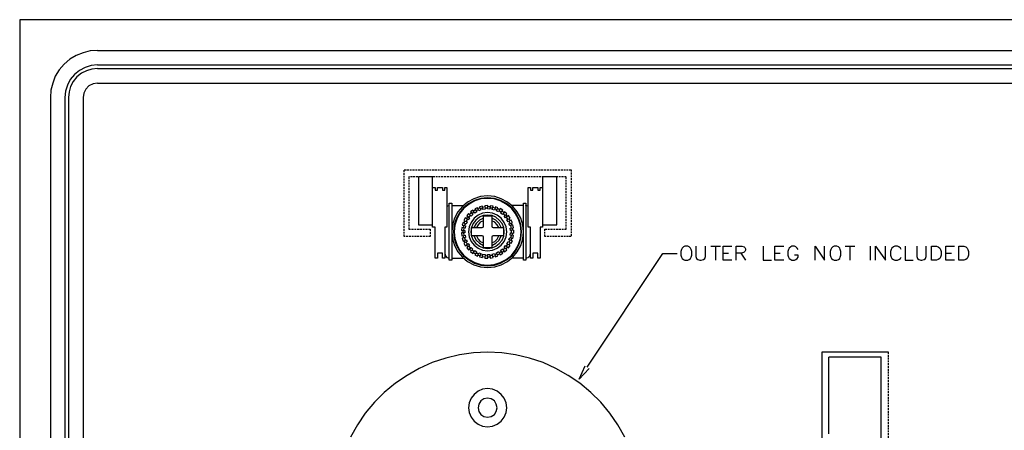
# Model space of a CAD drawing. Header units: millimetres. Extents: x 104 to 1497, y 83 to 1159.
# Tile 3 of 6: x 104 to 760, y 886 to 1159. Entities that reach past the tile are written whole.
import ezdxf

# ---------------------------------------------------------------- set-up
doc = ezdxf.new("R2010")
doc.units = ezdxf.units.MM
doc.header["$MEASUREMENT"] = 0
doc.linetypes.add('1.22767 0.635', pattern=[1.862667, 1.227667, -0.635])
doc.layers.add('Default', color=18, linetype='Continuous', true_color=0x000000)

msp = doc.modelspace()

# ---------------------------------------------------------------- linework, layer by layer
at = {"layer": 'Default', "color": 7, "lineweight": 25}
for points in [[(104.12, 1159.4), (104.12, 83.38)], [(1496.77, 1159.4), (104.12, 1159.4)], [(155.87, 1138.96), (151.09, 1138.75), (146.31, 1137.44), (141.74, 1135.7), (137.39, 1133.09), (133.69, 1129.83), (130.43, 1126.13), (127.82, 1121.78), (126.08, 1117.22), (124.78, 1112.43), (124.56, 1107.65)], [(155.87, 1138.96), (1445.01, 1138.96)], [(155.87, 1129.39), (151.74, 1128.96), (147.61, 1127.65), (143.91, 1125.7), (140.65, 1122.87), (137.82, 1119.61), (135.87, 1115.91), (134.56, 1111.78), (134.13, 1107.65)], [(155.87, 1129.39), (1445.01, 1129.39)], [(155.87, 1127), (152.18, 1126.57), (148.48, 1125.48), (145.22, 1123.74), (142.17, 1121.35), (139.78, 1118.3), (138.04, 1115.04), (136.95, 1111.34), (136.52, 1107.65)], [(155.87, 1127), (1445.01, 1127)], [(155.87, 1117.22), (153.05, 1116.78), (150.22, 1115.48), (148.05, 1113.3), (146.74, 1110.47), (146.31, 1107.65)], [(155.87, 1117.22), (1445.01, 1117.22)], [(124.56, 1107.65), (124.56, 137.75)], [(134.13, 1107.65), (134.13, 137.75)], [(136.52, 1107.65), (136.52, 137.75)], [(146.31, 1107.65), (146.31, 137.75)], [(388.56, 1035.45), (390.08, 1035.88), (390.08, 1036.1)], [(391.82, 1035.88), (399.44, 1035.88)], [(415.53, 1033.49), (415.75, 1035.88), (413.79, 1035.67), (414.01, 1033.27)], [(418.57, 1033.06), (419.23, 1035.45), (417.27, 1035.67), (417.05, 1033.27)], [(439.45, 1035.88), (431.84, 1035.88)], [(442.49, 1035.45), (440.97, 1035.88), (440.97, 1036.1)], [(404.65, 1028.71), (402.92, 1030.45), (401.83, 1028.93), (403.57, 1027.62)], [(404, 1029.36), (403.13, 1028.06)], [(404.65, 1030.88), (403.57, 1029.79)], [(407.05, 1030.66), (405.74, 1032.62), (404.22, 1031.53), (405.74, 1029.79)], [(405.74, 1029.79), (404.65, 1028.71)], [(406.61, 1031.32), (405.31, 1030.45)], [(407.48, 1032.84), (406.18, 1031.97)], [(409.66, 1032.19), (408.79, 1034.36), (407.05, 1033.49), (408.35, 1031.53)], [(408.35, 1031.53), (407.05, 1030.66)], [(409.44, 1032.84), (407.92, 1032.19)], [(410.53, 1034.14), (409, 1033.71)], [(411.18, 1032.84), (409.66, 1032.19)], [(412.48, 1033.06), (412.27, 1035.45), (410.31, 1035.01), (411.18, 1032.84)], [(412.48, 1033.93), (410.74, 1033.49)], [(413.79, 1035.01), (412.27, 1034.58)], [(414.01, 1033.27), (412.48, 1033.06)], [(415.53, 1034.14), (414.01, 1034.14)], [(417.05, 1033.27), (415.53, 1033.49)], [(417.27, 1035.01), (415.75, 1035.01)], [(418.79, 1033.93), (417.27, 1034.14)], [(420.09, 1032.62), (418.57, 1033.06)], [(420.53, 1034.14), (419.01, 1034.58)], [(421.62, 1032.19), (422.49, 1034.36), (420.75, 1035.01), (420.09, 1032.62)], [(421.83, 1032.84), (420.31, 1033.49)], [(422.92, 1031.53), (421.62, 1032.19)], [(423.57, 1032.84), (422.27, 1033.71)], [(424.23, 1030.66), (425.75, 1032.62), (424.01, 1033.71), (422.92, 1031.53)], [(424.66, 1031.32), (423.36, 1032.19)], [(425.53, 1029.79), (424.23, 1030.66)], [(426.4, 1031.1), (425.1, 1031.97)], [(426.62, 1028.71), (428.36, 1030.23), (426.84, 1031.53), (425.53, 1029.79)], [(427.05, 1029.36), (425.97, 1030.45)], [(428.36, 1026.32), (430.53, 1027.4), (429.45, 1029.14), (427.49, 1027.62)], [(428.79, 1028.49), (427.71, 1029.79)], [(401.39, 1023.49), (399.22, 1024.58), (398.57, 1022.62), (400.96, 1022.18)], [(402.7, 1026.32), (400.74, 1027.62), (399.87, 1025.88), (402.05, 1025.01)], [(400.52, 1025.66), (399.87, 1024.14)], [(400.74, 1023.92), (400.31, 1022.4)], [(402.48, 1028.49), (401.39, 1027.19)], [(402.05, 1026.75), (401.39, 1025.23)], [(402.05, 1025.01), (401.39, 1023.49)], [(403.57, 1027.62), (402.7, 1026.32)], [(412.92, 1027.4), (410.09, 1026.1), (407.92, 1023.92), (406.39, 1021.1)], [(412.92, 1025.66), (410.74, 1024.79), (409.22, 1023.05), (408.13, 1021.1)], [(424.66, 1021.1), (423.36, 1023.92), (421.18, 1026.1), (418.36, 1027.4)], [(423.14, 1021.1), (422.05, 1023.05), (420.31, 1024.79), (418.36, 1025.66)], [(427.49, 1027.62), (426.62, 1028.71)], [(429.01, 1026.75), (428.14, 1028.06)], [(429.23, 1025.01), (428.36, 1026.32)], [(429.66, 1023.71), (432.06, 1024.36), (431.19, 1026.1), (429.23, 1025.01)], [(430.32, 1022.18), (429.66, 1023.71)], [(430.53, 1025.66), (429.88, 1027.19)], [(430.53, 1023.92), (429.88, 1025.23)], [(430.53, 1020.66), (432.93, 1020.88), (432.49, 1022.84), (430.32, 1022.18)], [(431.62, 1022.62), (431.19, 1024.14)], [(387.04, 1021.31), (387.04, 1004.13)], [(400.74, 1020.66), (398.35, 1021.1), (398.13, 1019.14), (400.52, 1019.14)], [(400.52, 1017.62), (398.13, 1017.62), (398.35, 1015.66), (400.74, 1016.09)], [(399, 1019.14), (399, 1017.62)], [(399.44, 1022.4), (399.22, 1020.88)], [(399.87, 1020.66), (399.65, 1019.14)], [(399.65, 1017.62), (399.87, 1015.88)], [(400.52, 1019.14), (400.52, 1017.62)], [(400.96, 1022.18), (400.74, 1020.66)], [(400.74, 1016.09), (400.96, 1014.57)], [(430.32, 1014.57), (432.49, 1013.92), (432.93, 1015.88), (430.53, 1016.09)], [(430.75, 1019.14), (430.53, 1020.66)], [(430.53, 1016.09), (430.75, 1017.62)], [(430.75, 1017.62), (433.14, 1017.4), (433.14, 1019.36), (430.75, 1019.14)], [(431.4, 1020.66), (430.97, 1022.4)], [(431.4, 1017.62), (431.4, 1019.14)], [(432.27, 1019.14), (432.06, 1020.88)], [(432.06, 1015.88), (432.27, 1017.4)], [(440.97, 1001.09), (440.97, 1000.87), (442.49, 1001.31), (443.8, 1002.39), (444.23, 1004.13), (444.23, 1021.31)], [(400.96, 1014.57), (398.57, 1014.14), (399.22, 1012.18), (401.39, 1013.05)], [(399.22, 1015.66), (399.44, 1014.14)], [(399.87, 1012.4), (400.52, 1011.09)], [(402.05, 1011.75), (399.87, 1010.66), (400.74, 1008.92), (402.7, 1010.44)], [(400.31, 1014.35), (400.74, 1012.83)], [(401.39, 1013.05), (402.05, 1011.75)], [(401.39, 1011.31), (402.05, 1010.01)], [(401.39, 1009.57), (402.48, 1008.27)], [(402.7, 1010.44), (403.57, 1009.14)], [(406.39, 1015.66), (407.92, 1012.83), (410.09, 1010.66), (412.92, 1009.14)], [(408.13, 1015.66), (409.22, 1013.48), (410.74, 1011.96), (412.92, 1010.88)], [(418.36, 1009.14), (421.18, 1010.66), (423.36, 1012.83), (424.66, 1015.66)], [(418.36, 1010.88), (420.31, 1011.96), (422.05, 1013.48), (423.14, 1015.66)], [(427.49, 1009.14), (429.45, 1007.61), (430.53, 1009.14), (428.36, 1010.22)], [(428.14, 1008.7), (429.01, 1010.01)], [(428.36, 1010.22), (429.23, 1011.75)], [(429.23, 1011.75), (431.19, 1010.66), (432.06, 1012.4), (429.66, 1013.05)], [(429.66, 1013.05), (430.32, 1014.57)], [(429.88, 1011.31), (430.53, 1012.83)], [(429.88, 1009.57), (430.53, 1010.88)], [(430.97, 1014.35), (431.4, 1015.88)], [(431.19, 1012.62), (431.62, 1014.14)], [(387.04, 1004.13), (387.48, 1002.39), (388.56, 1001.31), (390.08, 1000.87)], [(403.57, 1009.14), (401.83, 1007.61), (402.92, 1006.31), (404.65, 1007.83)], [(403.13, 1008.7), (404, 1007.4)], [(403.57, 1006.74), (404.65, 1005.66)], [(405.74, 1006.74), (404.22, 1005.22), (405.74, 1003.92), (407.05, 1005.87)], [(404.65, 1007.83), (405.74, 1006.74)], [(405.31, 1006.31), (406.61, 1005.22)], [(406.18, 1004.57), (407.48, 1003.7)], [(407.05, 1005.87), (408.35, 1005)], [(408.35, 1005), (407.05, 1003.05), (408.79, 1002.18), (409.66, 1004.35)], [(407.92, 1004.35), (409.44, 1003.7)], [(409, 1003.05), (410.53, 1002.39)], [(409.66, 1004.35), (411.18, 1003.92)], [(411.18, 1003.92), (410.31, 1001.74), (412.27, 1001.31), (412.48, 1003.48)], [(410.74, 1003.26), (412.48, 1002.83)], [(412.48, 1003.48), (414.01, 1003.26)], [(414.01, 1003.26), (413.79, 1000.87), (415.75, 1000.87), (415.53, 1003.26)], [(415.53, 1003.26), (417.05, 1003.26)], [(417.05, 1003.26), (417.27, 1000.87), (419.23, 1001.31), (418.57, 1003.48)], [(417.27, 1002.61), (418.79, 1002.83)], [(418.57, 1003.48), (420.09, 1003.92)], [(420.09, 1003.92), (420.75, 1001.74), (422.49, 1002.39), (421.62, 1004.35)], [(420.31, 1003.26), (421.83, 1003.7)], [(421.62, 1004.35), (422.92, 1005.22)], [(422.27, 1003.05), (423.57, 1003.7)], [(422.92, 1005.22), (424.01, 1003.05), (425.75, 1004.13), (424.23, 1005.87)], [(423.36, 1004.35), (424.66, 1005.22)], [(424.23, 1005.87), (425.53, 1006.96)], [(425.1, 1004.57), (426.4, 1005.66)], [(425.53, 1006.96), (426.84, 1005), (428.36, 1006.31), (426.62, 1007.83)], [(425.97, 1006.31), (427.05, 1007.4)], [(426.62, 1007.83), (427.49, 1009.14)], [(427.71, 1006.96), (428.79, 1008.05)], [(481.86, 928.24), (532.31, 1003.92), (541.88, 1003.92)], [(554.27, 1008.7), (554.27, 1001.96), (554.71, 1000.65), (555.58, 999.78), (556.88, 999.35), (557.75, 999.35), (559.27, 999.78), (560.14, 1000.65), (560.58, 1001.96), (560.58, 1008.7)], [(564.27, 1008.7), (570.58, 1008.7)], [(567.32, 1008.7), (567.32, 999.35)], [(578.19, 999.35), (572.32, 999.35), (572.32, 1008.7), (578.19, 1008.7)], [(572.32, 1004.13), (576.02, 1004.13)], [(581.02, 999.35), (581.02, 1008.7), (584.93, 1008.7), (586.46, 1008.27), (586.89, 1007.83), (587.33, 1006.96), (587.33, 1006.09), (586.89, 1005.22), (586.46, 1004.79), (584.93, 1004.13), (581.02, 1004.13)], [(584.06, 1004.13), (587.33, 999.35)], [(599.07, 1008.7), (599.07, 999.35), (604.51, 999.35)], [(612.77, 999.35), (606.9, 999.35), (606.9, 1008.7), (612.77, 1008.7)], [(606.9, 1004.13), (610.38, 1004.13)], [(622.34, 1006.53), (621.69, 1007.4), (620.82, 1008.27), (619.95, 1008.7), (618.21, 1008.7), (617.34, 1008.27), (616.25, 1007.4), (615.81, 1006.53), (615.38, 1005.22), (615.38, 1002.83), (615.81, 1001.52), (616.25, 1000.65), (617.34, 999.78), (618.21, 999.35), (619.95, 999.35), (620.82, 999.78), (621.69, 1000.65), (622.34, 1001.52), (622.34, 1002.83), (619.95, 1002.83)], [(633.65, 999.35), (633.65, 1008.7), (639.95, 999.35), (639.95, 1008.7)], [(653.65, 1008.7), (659.96, 1008.7)], [(656.7, 1008.7), (656.7, 999.35)], [(670.4, 999.35), (670.4, 1008.7)], [(673.88, 999.35), (673.88, 1008.7), (680.4, 999.35), (680.4, 1008.7)], [(690.84, 1006.53), (690.4, 1007.4), (689.32, 1008.27), (688.45, 1008.7), (686.71, 1008.7), (685.84, 1008.27), (684.75, 1007.4), (684.32, 1006.53), (683.88, 1005.22), (683.88, 1002.83), (684.32, 1001.52), (684.75, 1000.65), (685.84, 999.78), (686.71, 999.35), (688.45, 999.35), (689.32, 999.78), (690.4, 1000.65), (690.84, 1001.52)], [(693.45, 1008.7), (693.45, 999.35), (698.89, 999.35)], [(701.28, 1008.7), (701.28, 1001.96), (701.71, 1000.65), (702.58, 999.78), (703.89, 999.35), (704.76, 999.35), (706.28, 999.78), (707.15, 1000.65), (707.58, 1001.96), (707.58, 1008.7)], [(726.5, 999.35), (720.63, 999.35), (720.63, 1008.7), (726.5, 1008.7)], [(720.63, 1004.13), (724.33, 1004.13)], [(390.08, 1000.87), (390.08, 1001.09)], [(391.82, 1000.87), (399.44, 1000.87)], [(412.27, 1001.96), (413.79, 1001.74)], [(414.01, 1002.61), (415.53, 1002.39)], [(415.75, 1001.74), (417.27, 1001.74)], [(419.01, 1001.96), (420.53, 1002.39)], [(439.45, 1000.87), (431.84, 1000.87)], [(506.86, 881.7), (502.3, 889.96), (496.86, 897.58), (490.99, 904.97), (484.25, 911.49), (477.07, 917.58), (469.24, 922.8), (460.98, 927.37), (452.5, 931.28), (443.58, 934.33), (434.23, 936.5), (425.1, 937.81), (415.53, 938.24), (406.18, 937.81), (396.83, 936.5), (387.69, 934.33), (378.78, 931.28), (370.08, 927.37), (362.03, 922.8), (354.2, 917.58), (346.81, 911.49), (340.29, 904.97), (334.2, 897.58), (328.98, 889.96), (324.41, 881.7)], [(682.36, 938.24), (638, 938.24)], [(638, 938.24), (638, 762.31), (642.78, 762.31), (642.78, 788.63)], [(677.57, 934.98), (642.78, 934.98)], [(642.78, 883.88), (642.78, 934.98)], [(677.57, 473.3), (677.57, 934.98)], [(483.16, 927.37), (476.64, 920.19), (480.55, 929.11)]]:
    msp.add_lwpolyline(points, dxfattribs=at)
at = {"layer": 'Default', "color": 7, "linetype": '1.22767 0.635', "lineweight": 25}
msp.add_lwpolyline([(467.94, 1054.8), (363.12, 1054.8), (363.12, 1020.01), (377.47, 1020.01), (377.47, 1015.22), (360.07, 1015.22), (360.07, 1059.59), (471.2, 1059.59), (471.2, 1015.22), (453.8, 1015.22), (453.8, 1020.01), (467.94, 1020.01)], close=True, dxfattribs=at)
at = {"layer": 'Default', "color": 7, "lineweight": 25}
for points in [[(378.99, 1054.8), (369.64, 1054.8), (369.64, 1023.05), (378.99, 1023.05)], [(461.63, 1054.8), (452.06, 1054.8), (452.06, 1023.05), (461.63, 1023.05)], [(387.04, 1047.84), (388.56, 1047.84), (388.56, 1021.31), (387.04, 1021.31), (387.04, 1000.87), (385.52, 1000.87), (385.52, 1004.13), (382.26, 1004.13), (382.26, 1000.87), (380.73, 1000.87), (380.73, 1021.31), (378.99, 1021.31), (378.99, 1047.84), (380.73, 1047.84), (380.73, 1046.1), (382.26, 1046.1), (382.26, 1047.84), (385.52, 1047.84), (385.52, 1046.1), (387.04, 1046.1)], [(439.45, 1018.27), (439.01, 1023.05), (437.71, 1027.4), (435.32, 1031.53), (432.49, 1035.23), (428.79, 1038.06), (424.66, 1040.23), (420.31, 1041.76), (415.53, 1042.19), (410.96, 1041.76), (406.39, 1040.23), (402.26, 1038.06), (398.78, 1035.23), (395.74, 1031.53), (393.56, 1027.4), (392.26, 1023.05), (391.82, 1018.27), (392.26, 1013.7), (393.56, 1009.14), (395.74, 1005), (398.78, 1001.52), (402.26, 998.48), (406.39, 996.31), (410.96, 995), (415.53, 994.57), (420.31, 995), (424.66, 996.31), (428.79, 998.48), (432.49, 1001.52), (435.32, 1005), (437.71, 1009.14), (439.01, 1013.7)], [(450.54, 1047.84), (452.06, 1047.84), (452.06, 1021.31), (450.54, 1021.31), (450.54, 1000.87), (449.02, 1000.87), (449.02, 1004.13), (445.76, 1004.13), (445.76, 1000.87), (444.23, 1000.87), (444.23, 1021.31), (442.49, 1021.31), (442.49, 1047.84), (444.23, 1047.84), (444.23, 1046.1), (445.76, 1046.1), (445.76, 1047.84), (449.02, 1047.84), (449.02, 1046.1), (450.54, 1046.1)], [(391.82, 1037.41), (391.82, 999.35), (390.08, 999.35), (390.08, 1037.41)], [(438.14, 1018.27), (437.71, 1022.84), (436.4, 1026.97), (434.45, 1030.88), (431.62, 1034.36), (428.14, 1037.19), (424.23, 1039.15), (420.09, 1040.45), (415.53, 1040.89), (411.18, 1040.45), (406.83, 1039.15), (403.13, 1037.19), (399.65, 1034.36), (396.83, 1030.88), (394.65, 1026.97), (393.35, 1022.84), (392.91, 1018.27), (393.35, 1013.92), (394.65, 1009.57), (396.83, 1005.66), (399.65, 1002.39), (403.13, 999.57), (406.83, 997.39), (411.18, 996.09), (415.53, 995.65), (420.09, 996.09), (424.23, 997.39), (428.14, 999.57), (431.62, 1002.39), (434.45, 1005.66), (436.4, 1009.57), (437.71, 1013.92)], [(437.93, 1018.27), (437.49, 1022.62), (436.19, 1026.75), (434.01, 1030.66), (431.4, 1034.14), (427.92, 1036.75), (424.01, 1038.93), (419.88, 1040.23), (415.53, 1040.45), (411.18, 1040.23), (407.05, 1038.93), (403.35, 1036.75), (399.87, 1034.14), (397.04, 1030.66), (395.09, 1026.75), (393.78, 1022.62), (393.35, 1018.27), (393.78, 1013.92), (395.09, 1009.79), (397.04, 1005.87), (399.87, 1002.61), (403.35, 999.78), (407.05, 997.83), (411.18, 996.52), (415.53, 996.09), (419.88, 996.52), (424.01, 997.83), (427.92, 999.78), (431.4, 1002.61), (434.01, 1005.87), (436.19, 1009.79), (437.49, 1013.92)], [(439.45, 999.35), (439.45, 1037.41), (440.97, 1037.41), (440.97, 999.35)], [(428.36, 1018.27), (427.92, 1021.53), (426.62, 1024.58), (424.66, 1027.4), (422.05, 1029.36), (418.79, 1030.66), (415.53, 1031.1), (412.27, 1030.66), (409.22, 1029.36), (406.61, 1027.4), (404.65, 1024.58), (403.35, 1021.53), (402.92, 1018.27), (403.35, 1015.01), (404.65, 1011.96), (406.61, 1009.35), (409.22, 1007.4), (412.27, 1006.09), (415.53, 1005.66), (418.79, 1006.09), (422.05, 1007.4), (424.66, 1009.35), (426.62, 1011.96), (427.92, 1015.01)], [(426.62, 1018.27), (426.4, 1021.1), (425.31, 1023.92), (423.36, 1026.1), (421.18, 1028.06), (418.57, 1029.14), (415.53, 1029.36), (412.7, 1029.14), (410.09, 1028.06), (407.7, 1026.1), (405.96, 1023.92), (404.87, 1021.1), (404.44, 1018.27), (404.87, 1015.44), (405.96, 1012.83), (407.7, 1010.44), (410.09, 1008.7), (412.7, 1007.61), (415.53, 1007.18), (418.57, 1007.61), (421.18, 1008.7), (423.36, 1010.44), (425.31, 1012.83), (426.4, 1015.44)], [(412.92, 1007.61), (412.92, 1014.79), (412.7, 1015.44), (412.05, 1015.66), (404.87, 1015.66), (404.87, 1021.1), (412.05, 1021.1), (412.7, 1021.31), (412.92, 1021.97), (412.92, 1028.93), (418.36, 1028.93), (418.36, 1021.97), (418.57, 1021.31), (419.23, 1021.1), (426.18, 1021.1), (426.18, 1015.66), (419.23, 1015.66), (418.57, 1015.44), (418.36, 1014.79), (418.36, 1007.61)], [(546.88, 1008.7), (546.01, 1008.27), (545.14, 1007.4), (544.7, 1006.53), (544.27, 1005.22), (544.27, 1002.83), (544.7, 1001.52), (545.14, 1000.65), (546.01, 999.78), (546.88, 999.35), (548.83, 999.35), (549.7, 999.78), (550.57, 1000.65), (551.01, 1001.52), (551.44, 1002.83), (551.44, 1005.22), (551.01, 1006.53), (550.57, 1007.4), (549.7, 1008.27), (548.83, 1008.7)], [(646.26, 1008.7), (645.39, 1008.27), (644.52, 1007.4), (644.08, 1006.53), (643.65, 1005.22), (643.65, 1002.83), (644.08, 1001.52), (644.52, 1000.65), (645.39, 999.78), (646.26, 999.35), (648, 999.35), (649.09, 999.78), (649.96, 1000.65), (650.39, 1001.52), (650.83, 1002.83), (650.83, 1005.22), (650.39, 1006.53), (649.96, 1007.4), (649.09, 1008.27), (648, 1008.7)], [(711.06, 999.35), (711.06, 1008.7), (714.33, 1008.7), (715.63, 1008.27), (716.72, 1007.4), (717.15, 1006.53), (717.59, 1005.22), (717.59, 1002.83), (717.15, 1001.52), (716.72, 1000.65), (715.63, 999.78), (714.33, 999.35)], [(729.33, 999.35), (729.33, 1008.7), (732.59, 1008.7), (733.9, 1008.27), (734.77, 1007.4), (735.2, 1006.53), (735.64, 1005.22), (735.64, 1002.83), (735.2, 1001.52), (734.77, 1000.65), (733.9, 999.78), (732.59, 999.35)], [(428.36, 901.27), (427.92, 904.53), (426.62, 907.58), (424.66, 910.19), (422.05, 912.36), (418.79, 913.67), (415.53, 914.1), (412.27, 913.67), (409.22, 912.36), (406.61, 910.19), (404.65, 907.58), (403.35, 904.53), (402.92, 901.27), (403.35, 898.01), (404.65, 894.97), (406.61, 892.36), (409.22, 890.4), (412.27, 889.09), (415.53, 888.66), (418.79, 889.09), (422.05, 890.4), (424.66, 892.36), (426.62, 894.97), (427.92, 898.01)], [(422.05, 901.27), (421.4, 903.66), (420.09, 905.84), (417.92, 907.14), (415.53, 907.58), (413.14, 907.14), (411.18, 905.84), (409.66, 903.66), (409.22, 901.27), (409.66, 898.88), (411.18, 896.71), (413.14, 895.4), (415.53, 894.97), (417.92, 895.4), (420.09, 896.71), (421.4, 898.88)]]:
    msp.add_lwpolyline(points, close=True, dxfattribs=at)
at = {"layer": 'Default', "color": 7, "linetype": '1.22767 0.635', "lineweight": 25}
msp.add_lwpolyline([(682.36, 473.3), (682.36, 938.24)], dxfattribs=at)

doc.saveas('drawing.dxf')
